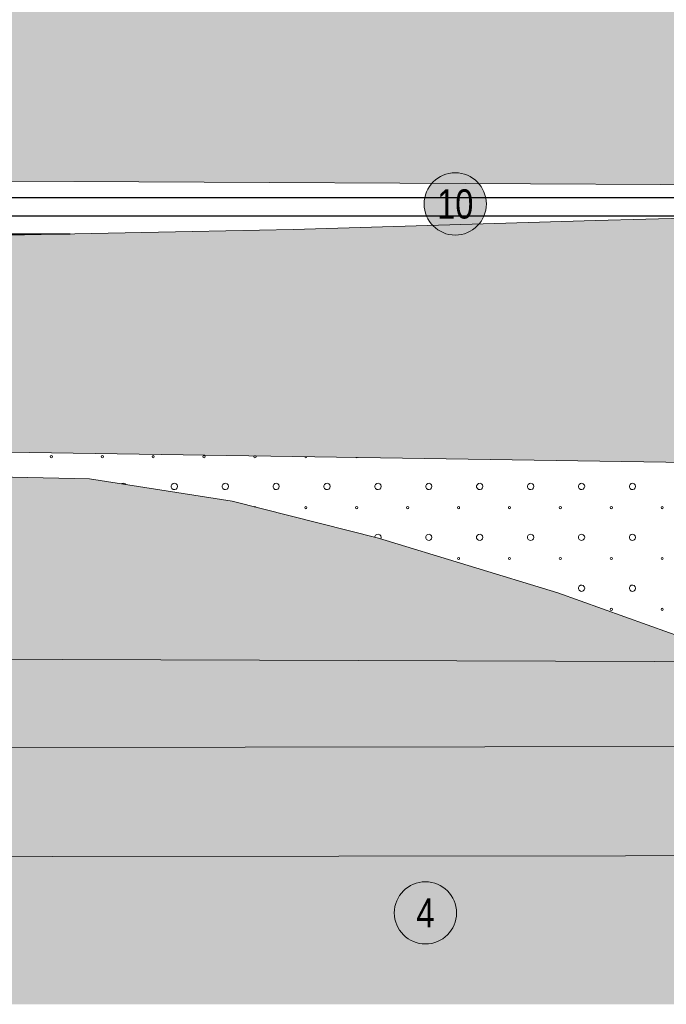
# Model space of a CAD drawing. Header units: millimetres. Extents: x 615418 to 955542, y 450519 to 646666.
# Tile 62 of 84: x 853999 to 870618, y 579958 to 605265. Entities that reach past the tile are written whole.
import ezdxf
from ezdxf.enums import TextEntityAlignment as Align

# ---------------------------------------------------------------- set-up
doc = ezdxf.new("R2010")
doc.units = ezdxf.units.MM
doc.layers.add('Bound', color=7, linetype='Continuous')
doc.layers.add('Fill', color=7, linetype='Continuous')
doc.styles.get("Standard").update_dxf_attribs({"font": 'arial.ttf'})
pattern_1 = [(197.87055, (767405.044, 606052.442), (-2090.787921, -696.5901627), [8.1465, -22691.8873]), (197.87055, (767060.044, 605707.442), (-2090.787921, -696.5901627), [8.1465, -22691.8873]), (270, (767052.3, 605704.9), (696.9293, 4e-14), [8.146, -688.4443]), (270, (767397.3, 606049.9), (696.9293, 4e-14), [8.146, -688.4443]), (342.12945, (767397.394, 606041.792), (19514.0205961, -6269.3114633), [8.1465, -22691.8873]), (342.12945, (767052.394, 605696.792), (19514.0205961, -6269.3114633), [8.1465, -22691.8873]), (53.95936, (767405.044, 606039.24), (3484.646535, 4876.131138), [8.1465, -9468.1]), (53.95936, (767060.044, 605694.24), (3484.646535, 4876.131138), [8.1465, -9468.1]), (126.04064, (767064.874, 605700.84), (-2090.787921, 2786.36065), [8.146, -9468.1007]), (126.04064, (767409.874, 606045.84), (-2090.787921, 2786.36065), [8.146, -9468.1007])]
pattern_2 = [(0, (766695, 605355.8), (0, 1400), [3266, 0]), (0, (766695, 605821.8), (0, 1400), [3266, 0]), (0, (766695, 606289.8), (0, 1400), [3266, 0])]

# ---------------------------------------------------------------- blocks, each defined once
blk = doc.blocks.new('круг4')
at = {"true_color": 0xffffff}
h = blk.add_hatch(color=7, dxfattribs=at)
edge = h.paths.add_edge_path()
edge.add_arc((0, 0), 0.8, 0, 360)
at = {"color": 7, "lineweight": 0}
blk.add_circle((0, 0), 0.8, dxfattribs=at)
at = {"color": 7, "lineweight": 0, "width": 0.8}
blk.add_text('4', height=0.75, dxfattribs=at).set_placement((0, 0), align=Align.MIDDLE_CENTER)
blk = doc.blocks.new('круг10')
at = {"true_color": 0xffffff}
h = blk.add_hatch(color=7, dxfattribs=at)
edge = h.paths.add_edge_path()
edge.add_arc((0, 0), 0.8, 0, 360)
at = {"color": 7, "lineweight": 0}
blk.add_circle((0, 0), 0.8, dxfattribs=at)
at = {"color": 7, "lineweight": 0, "width": 0.8}
blk.add_text('10', height=0.75, dxfattribs=at).set_placement((0, 0), align=Align.MIDDLE_CENTER)

msp = doc.modelspace()

# ---------------------------------------------------------------- hatches: boundary and pattern name
at = {"layer": 'Fill', "lineweight": 13}
h = msp.add_hatch(dxfattribs=at)
h.set_pattern_fill('GR30', color=256, scale=1500, pattern_type=2)
h.set_pattern_definition([(197.866148, (766950.019, 605597.732), (-1469.25, -489.3829239), [8.8168, -15942.6809]), (197.866148, (767197.519, 605845.232), (-1469.25, -489.3829239), [8.8168, -15942.6809]), (270, (767189.1, 605842.5), (489.75, 3e-14), [8.8168, -480.5661]), (270, (766941.6, 605595), (489.75, 3e-14), [8.8168, -480.5661]), (342.133852, (766941.694, 605586.242), (13713.0000001, -4404.4463148), [8.817, -15942.6807]), (342.133852, (767189.194, 605833.742), (13713.0000001, -4404.4463148), [8.817, -15942.6807]), (53.95219, (766949.944, 605583.392), (2448.75, 3425.680467), [8.817, -6649.238]), (53.95219, (767197.444, 605830.892), (2448.75, 3425.680467), [8.817, -6649.238]), (126.04781, (767202.694, 605838.092), (-1469.25, 1957.5316954), [8.8168, -6649.2382]), (126.04781, (766955.194, 605590.592), (-1469.25, 1957.5316954), [8.8168, -6649.2382])])
h.paths.add_polyline_path([(933579.3, 602648.5), (943944.1, 603034.7), (951843.6, 603295.4), (954042.3, 603379.5), (954989.5, 603415.7), (952542.3, 604231.5), (954042.3, 605231.5), (954042.3, 605512.1), (950535.1, 605748.2), (943944.1, 606214.7), (943496.9, 606250.4), (936616.8, 606252.6), (929736.7, 606258.9), (922856.7, 606269.1), (915976.6, 606282.8), (909096.5, 606299.3), (902216.5, 606317.9), (895336.4, 606337.9), (888456.3, 606358.3), (881576.2, 606378.3), (874696.2, 606397), (867816.1, 606413.5), (860936, 606427.2), (854055.9, 606437.4), (847475.8, 606438.8), (840295.8, 606445.8), (837106.8, 606445.8), (834117.9, 606445.8), (831128.9, 606445.9), (828139.9, 606445.9), (825151, 606445.9), (822162, 606445.9), (819173, 606445.9), (817678.5, 606445.9), (817678.5, 606445.8), (816922.4, 606485.4), (816175.6, 606517.7), (815428.8, 606549.5), (814681.9, 606581.4), (813935.1, 606613.2), (813188.3, 606645.1), (812441.5, 606675.7), (811694.6, 606706.2), (810947.8, 606736.8), (810200.9, 606767.4), (809454.1, 606795.8), (808707.2, 606824.3), (807960.3, 606852.8), (807213.4, 606881.3), (806466.5, 606907), (805719.6, 606932.7), (804972.7, 606958.5), (804225.8, 606984.2), (803478.8, 607006.5), (802731.8, 607028.9), (801984.8, 607051.2), (801237.9, 607073.6), (800490.8, 607092.2), (799743.8, 607110.7), (798996.7, 607129.3), (798249.7, 607147.8), (797502.6, 607162.3), (796755.5, 607176.8), (796008.4, 607191.3), (795161.3, 607205.8), (793411.4, 607124.1), (791761.5, 606882.5), (790111.6, 606491.6), (788461.7, 605968.4), (786811.8, 605335.8), (785161.9, 604621.6), (783512.1, 603856.8), (781862.2, 603074.9), (780450.5, 602420.5), (781424.5, 602419.5), (782398.6, 602418.6), (783372.6, 602417.6), (784346.7, 602416.6), (785320.7, 602415.6), (786294.8, 602414.7), (787268.8, 602413.7), (788242.9, 602412.7), (789217, 602411.7), (790191, 602410.7), (791165.1, 602409.8), (792139.1, 602408.8), (793113.2, 602407.8), (794087.2, 602406.8), (795230.8, 602406.8), (796008.2, 602381.8), (796755, 602357.8), (797501.9, 602333.8), (798248.8, 602309.8), (798995.4, 602279), (799742.1, 602248.3), (800488.8, 602217.5), (801235.5, 602186.8), (801982, 602149.8), (802728.5, 602112.7), (803475, 602075.7), (804221.5, 602038.7), (804967.9, 601996.1), (805714.3, 601953.5), (806460.6, 601910.9), (807207, 601868.3), (807953.2, 601821.1), (808699.4, 601773.9), (809445.7, 601726.7), (810191.9, 601679.5), (810938, 601628.8), (811684.2, 601578.2), (812430.3, 601527.5), (813176.5, 601476.9), (813922.6, 601424.1), (814668.6, 601371.4), (815414.7, 601318.6), (816160.8, 601265.8), (816906.9, 601212.3), (817678, 601145.9), (819173, 601145.9), (822162, 601145.9), (825151, 601145.9), (828139.9, 601145.9), (831128.9, 601145.9), (834117.9, 601145.9), (837106.8, 601145.8), (840295.8, 601145.8), (843649.5, 601143.8), (847475.8, 601145.8), (850356.8, 601128.3), (853710.5, 601115.5), (857064.2, 601100), (860417.9, 601082.4), (863771.6, 601063.7), (867125.2, 601044.5), (870478.9, 601025.7), (873832.6, 601008.2), (877186.3, 600992.6), (880540, 600979.8), (883893.6, 600970.2), (887247.3, 600964.3), (890601, 600962.3), (892119.9, 601012.4), (902484.8, 601398.7), (912849.6, 601812.2), (923214.4, 602235)])
h = msp.add_hatch(dxfattribs=at)
h.set_pattern_fill('GR29', color=256, scale=1500, pattern_type=2)
h.set_pattern_definition(pattern_1)
h.paths.add_polyline_path([(946165.8, 599637.2), (950535.1, 599915.3), (954042.3, 600127.5), (954042.3, 602231.5), (955542.3, 603231.5), (954989.5, 603415.7), (954042.3, 603379.5), (951843.6, 603295.4), (943944.1, 603034.7), (933579.3, 602648.5), (923214.4, 602235), (912849.6, 601812.2), (902484.8, 601398.7), (892119.9, 601012.4), (890601, 600962.3), (886930.5, 600781.1), (884340, 600669.3), (881749.5, 600557.5), (879158.8, 600462.1), (876568.2, 600366.7), (873977.5, 600271.3), (871386.9, 600175.9), (868796.1, 600100.4), (866205.3, 600025), (863614.5, 599949.5), (861023.8, 599874), (858432.9, 599820.9), (855841.9, 599767.9), (853251, 599714.8), (850660.1, 599661.8), (847475.8, 599545.8), (840295.8, 599545.8), (837106.8, 599545.8), (834117.9, 599545.8), (831128.9, 599545.8), (828139.9, 599545.9), (825151, 599545.9), (822162, 599545.9), (819173, 599545.9), (817678.5, 599545.8), (816903.7, 599474.9), (816157.8, 599418.1), (815411.8, 599362), (814665.9, 599305.8), (813920, 599249.7), (813174, 599193.6), (812428, 599139.8), (811682, 599085.9), (810936, 599032.1), (810190.1, 598978.2), (809444, 598928), (808697.8, 598877.8), (807951.7, 598827.6), (807205.6, 598777.4), (806459.4, 598732.1), (805713.2, 598686.8), (804966.9, 598641.5), (804220.7, 598596.3), (803474.2, 598556.9), (802727.8, 598517.5), (801981.4, 598478.1), (801235, 598438.7), (800488.4, 598406.1), (799741.8, 598373.4), (798995.2, 598340.7), (798248.6, 598308), (797501.7, 598282.4), (796754.9, 598256.9), (796008.1, 598231.4), (795136.3, 598205.1), (795071.3, 598205.7), (793411.4, 598203.9), (791761.5, 598198.1), (790111.6, 598188.7), (788461.7, 598176.1), (786811.8, 598160.8), (785161.9, 598143.7), (783512.1, 598125.2), (781862.2, 598106.4), (780212.3, 598088), (778562.4, 598070.8), (776912.5, 598055.6), (775262.6, 598043), (773612.7, 598033.6), (771962.8, 598027.8), (770212.9, 598025.8), (765601, 598053), (761089.1, 598133.5), (756577.2, 598263.6), (752065.3, 598437.8), (747553.4, 598648.3), (743041.5, 598886.1), (738529.6, 599140.7), (734017.7, 599401), (729505.8, 599655.6), (724993.9, 599893.3), (720482, 600103.9), (715970.1, 600278.1), (711458.2, 600408.2), (706946.3, 600488.6), (702434.4, 600515.8), (688535.1, 600172.8), (657179.2, 600049), (648050.1, 600607.1), (638506.2, 601983), (633618.5, 603231.5), (632118.4, 602231.5), (632118.4, 594516.2), (648050.1, 593573.8), (688535.1, 593577.4), (705044.4, 593577.3), (721336.5, 593180.5), (737628.6, 592783.6), (755362.9, 594099.9), (766712.9, 594451.3), (770212.9, 594545.8), (795161.3, 594606.1), (798250.3, 594601.9), (801239.2, 594590.3), (804228.2, 594571.5), (807217.2, 594546.3), (810206.1, 594515.8), (813195.1, 594481.5), (816184.1, 594444.7), (819173, 594407), (822162, 594370.2), (825151, 594335.8), (828139.9, 594305.4), (831128.9, 594280.2), (834117.9, 594261.4), (837106.8, 594249.8), (840295.8, 594245.8), (847475.8, 594245.7), (885266.5, 593669.6)])
at = {"layer": 'Fill'}
h = msp.add_hatch(dxfattribs=at)
h.set_pattern_fill('GR07', color=256, scale=2000, pattern_type=2)
h.set_pattern_definition(pattern_2)
h.paths.add_polyline_path([(861023.8, 599874), (863614.5, 599949.5), (866205.3, 600025), (868796.1, 600100.4), (871386.9, 600175.9), (873977.5, 600271.3), (876568.2, 600366.7), (879158.8, 600462.1), (881749.5, 600557.5), (884340, 600669.3), (886930.5, 600781.1), (890601, 600962.3), (887247.3, 600964.3), (883893.6, 600970.2), (880540, 600979.8), (877186.3, 600992.6), (873832.6, 601008.2), (870478.9, 601025.7), (867125.2, 601044.5), (863771.6, 601063.7), (860417.9, 601082.4), (857064.2, 601100), (853710.5, 601115.5), (850356.8, 601128.3), (847475.8, 601145.8), (843649.5, 601143.8), (840295.8, 601145.8), (837106.8, 601145.8), (834117.9, 601145.9), (831128.9, 601145.9), (828139.9, 601145.9), (825151, 601145.9), (822162, 601145.9), (819173, 601145.9), (817679.7, 601145.9), (816926.8, 601117.8), (816179.8, 601094.9), (815432.7, 601072.3), (814685.7, 601049.6), (813938.7, 601027), (813191.7, 601004.4), (812444.6, 600982.6), (811697.6, 600960.9), (810950.5, 600939.2), (810203.5, 600917.5), (809456.4, 600897.2), (808709.4, 600877), (807962.3, 600856.7), (807215.3, 600836.5), (806468.2, 600818.2), (805721.1, 600799.9), (804974, 600781.7), (804227, 600763.4), (803479.9, 600747.5), (802732.7, 600731.6), (801985.6, 600715.7), (801238.5, 600699.8), (800491.4, 600686.6), (799744.3, 600673.5), (798997.1, 600660.3), (798250, 600647.1), (797502.8, 600636.8), (796755.6, 600626.5), (796008.5, 600616.1), (795261.3, 600605.8), (796008.3, 600585.6), (796755.2, 600565.4), (797502.2, 600545.2), (798249.2, 600525), (798996, 600499.1), (799742.9, 600473.2), (800489.7, 600447.4), (801236.6, 600421.5), (801983.3, 600390.3), (802730, 600359.2), (803476.7, 600328), (804223.5, 600296.8), (804970.1, 600261), (805716.7, 600225.1), (806463.3, 600189.3), (807209.9, 600153.4), (807956.5, 600113.7), (808703, 600074), (809449.5, 600034.3), (810196.1, 599994.5), (810942.5, 599951.9), (811689, 599909.3), (812435.4, 599866.7), (813181.9, 599824.1), (813928.3, 599779.7), (814674.7, 599735.3), (815421.2, 599690.8), (816167.6, 599646.4), (816914, 599601.4), (817678.5, 599545.8), (819173, 599545.9), (822162, 599545.9), (825151, 599545.9), (828139.9, 599545.9), (831128.9, 599545.8), (834117.9, 599545.8), (837106.8, 599545.8), (840295.8, 599545.8), (847475.8, 599545.8), (850660.1, 599661.8), (853251, 599714.8), (855841.9, 599767.9), (858432.9, 599820.9)])
at = {"layer": 'Fill', "lineweight": 13}
h = msp.add_hatch(dxfattribs=at)
h.set_pattern_fill('GR28', color=256, scale=1500, pattern_type=2)
h.set_pattern_definition([(90, (766712.94, 605367.84), (-375, 375), [16.5, -733.5]), (45, (766712.94, 605384.34), (-375, 375), [16.9706, -513.3595]), (0, (766724.94, 605396.34), (375, 375), [16.5, -733.5]), (315, (766741.44, 605396.34), (375, 375), [16.9706, -513.3595]), (90, (766753.44, 605367.84), (-375, 375), [16.5, -733.5]), (45, (766741.44, 605355.84), (-375, 375), [16.9706, -513.3595]), (0, (766724.94, 605355.84), (375, 375), [16.5, -733.5]), (315, (766712.94, 605367.84), (375, 375), [16.9706, -513.3595])])
h.paths.add_polyline_path([(863217.7, 591936.8), (859458.9, 592888.1), (855789.4, 593464.6), (847475.8, 593646.1), (840295.8, 593645.8), (837106.8, 593636.7), (834117.9, 593609.5), (831128.9, 593565.6), (828139.9, 593506.9), (825151, 593435.8), (822162, 593355.6), (819173, 593269.7), (816184.1, 593181.9), (813195.1, 593096.1), (810206.1, 593015.8), (807217.2, 592944.8), (804228.2, 592886.1), (801239.2, 592842.2), (798250.3, 592815), (795161.3, 592805.8), (770212.9, 592392), (766712.9, 592308.7), (755362.9, 592037.8), (726826.2, 589610.3), (755362.9, 588437), (766712.9, 588746.6), (770212.9, 588750.7), (795161.3, 588784.7), (840295.8, 588845.8), (845394.4, 588843.3), (847475.8, 588845.8), (872840.4, 588762.3), (870695.8, 589503.6), (867830.4, 590530.2)])
h = msp.add_hatch(dxfattribs=at)
h.set_pattern_fill('GR07', color=256, scale=2000, pattern_type=2)
h.set_pattern_definition(pattern_2)
h.paths.add_polyline_path([(881182.4, 586834.2), (877670.5, 587414.2), (875942.2, 587727.7), (874019, 588355), (872840.4, 588762.3), (847475.8, 588845.8), (845394.4, 588843.3), (840295.8, 588845.8), (795161.3, 588784.7), (770212.9, 588750.7), (766712.9, 588746.6), (755362.9, 588437), (726826.2, 589610.3), (705044.4, 590353.6), (688535.1, 590375.4), (648050.1, 590494.4), (632118.4, 590494.4), (632118.4, 587038.5), (648050.1, 587038.5), (688535.1, 586944.3), (705044.4, 586944.2), (755362.9, 585213.2), (766712.9, 585219.8), (770212.9, 585235.6), (795161.3, 585803.9), (840295.8, 586545), (847475.8, 586554.3), (884424.8, 586602)])
h = msp.add_hatch(dxfattribs=at)
h.set_pattern_fill('GR38', color=256, scale=1500, pattern_type=2)
h.set_pattern_definition([(45, (766713, 607455.8), (0, 3150), [1484.925, -2969.85]), (45, (768813, 605355.8), (0, 3150), [1484.925, -2969.85]), (45, (766713, 605355.8), (0, 3150), [2121.3, -2333.473]), (45, (768213, 606855.8), (0, 3150), [2333.4, -2121.373]), (45, (767763, 605355.8), (0, 3150), [2969.85, -1484.923]), (45, (766713, 606405.8), (0, 3150), [2969.85, -1484.923])])
h.paths.add_polyline_path([(954042.3, 587676.9), (950535.1, 587677.8), (887299.3, 587687.2), (875942.2, 587727.7), (877670.5, 587414.2), (881182.4, 586834.2), (884424.8, 586602), (950535.1, 586078.2), (954042.3, 586028.3)])
h.paths.add_polyline_path([(705044.4, 586944.2), (688535.1, 586944.3), (648050.1, 587038.5), (632118.4, 587038.5), (632118.4, 583392.7), (648050.1, 583392.7), (688535.1, 583082.4), (705044.4, 583082.3), (755362.9, 583329.5), (766712.9, 583133.1), (770212.9, 583130.7), (795161.3, 583525), (840295.8, 583746.7), (847475.8, 583745.8), (950535.1, 583871.1), (954042.3, 583878.8), (954042.3, 586028.3), (950535.1, 586078.2), (884424.8, 586602), (847475.8, 586554.3), (840295.8, 586545), (795161.3, 585803.9), (770212.9, 585235.6), (766712.9, 585219.8), (755362.9, 585213.2)])
h = msp.add_hatch(dxfattribs=at)
h.set_pattern_fill('GR29', color=256, scale=1500, pattern_type=2)
h.set_pattern_definition(pattern_1)
h.paths.add_polyline_path([(759209.5, 580399.1), (760209.5, 579958.3), (954042.3, 579958.3), (954042.3, 583878.8), (950535.1, 583871.1), (847475.8, 583745.8), (840295.8, 583746.7), (795161.3, 583525), (770212.9, 583130.7), (766712.9, 583133.1), (755362.9, 583329.5), (705044.4, 583082.3), (688535.1, 583082.4), (648050.1, 583392.7), (632118.4, 583392.7), (632118.4, 579958.3), (757209.5, 579958.3), (758209.5, 579976.3)])

# ---------------------------------------------------------------- linework, layer by layer
at = {"lineweight": 13}
for points in [[(847475.8, 594245.7), (885266.5, 593669.6), (946165.8, 592741.3), (950535.1, 592674.7), (954042.3, 592578.9)], [(847475.8, 593646.1), (855789.4, 593464.6), (859458.9, 592888.1), (863217.7, 591936.8), (867830.4, 590530.2), (870695.8, 589503.6), (872840.4, 588762.3), (874019, 588355), (875942.2, 587727.7), (877670.5, 587414.2), (881182.4, 586834.2), (884424.8, 586602), (950535.1, 586078.2), (954042.3, 586028.3)], [(872840.4, 588762.3), (847475.8, 588845.8), (845394.4, 588843.3), (840295.8, 588845.8), (795161.3, 588784.7), (770212.9, 588750.7), (766712.9, 588746.6), (755362.9, 588437), (726826.2, 589610.3), (705044.4, 590353.6), (688535.1, 590375.4), (648050.1, 590494.4), (632118.4, 590494.4)]]:
    msp.add_lwpolyline(points, dxfattribs=at)
at = {"layer": 'Bound', "color": 7, "linetype": 'Continuous', "lineweight": 0, "flags": 128}
for points in [[(954989.8, 603415.7), (954042.3, 603379.5), (951843.6, 603295.4), (943944.1, 603034.7), (933579.3, 602648.5), (923214.4, 602235), (912849.6, 601812.2), (902484.8, 601398.7), (892119.9, 601012.4), (890601, 600962.3), (887247.3, 600964.3), (883893.6, 600970.2), (880540, 600979.8), (877186.3, 600992.6), (873832.6, 601008.2), (870478.9, 601025.7), (867125.2, 601044.5), (863771.6, 601063.7), (860417.9, 601082.4), (857064.2, 601100), (853710.5, 601115.5)], [(890601, 600962.3), (886930.5, 600781.1), (884340, 600669.3), (881749.5, 600557.5), (879158.8, 600462.1), (876568.2, 600366.7), (873977.5, 600271.3), (871386.9, 600175.9), (868796.1, 600100.4), (866205.3, 600025), (863614.5, 599949.5), (861023.8, 599874), (858432.9, 599820.9), (855841.9, 599767.9), (853251, 599714.8)]]:
    msp.add_lwpolyline(points, dxfattribs=at)
at = {"layer": 'Bound', "lineweight": 13}
for points in [[(884424.8, 586602), (847475.8, 586554.3), (840295.8, 586545), (795161.3, 585803.9), (770212.9, 585235.6), (766712.9, 585219.8), (755362.9, 585213.2), (705044.4, 586944.2), (688535.1, 586944.3), (648050.1, 587038.5), (632118.4, 587038.5)], [(954042.3, 583878.8), (950535.1, 583871.1), (847475.8, 583745.8), (840295.8, 583746.7), (795161.3, 583525), (770212.9, 583130.7), (766712.9, 583133.1), (755362.9, 583329.5), (705044.4, 583082.3), (688535.1, 583082.4), (648050.1, 583392.7), (632118.4, 583392.7)]]:
    msp.add_lwpolyline(points, dxfattribs=at)
at = {"layer": 'Fill', "linetype": 'Continuous', "lineweight": 13}
for p, q in [((854791.5, 594050.9), (854783.1, 594030.7)), ((854783.3, 594030.8), (854791.6, 594010.6)), ((854791.5, 594010.5), (854811.7, 594002.1)), ((854811.8, 594059.3), (854791.6, 594051)), ((854831.9, 594050.9), (854811.7, 594059.3)), ((854811.8, 594002.3), (854832, 594010.6)), ((854831.9, 594010.5), (854840.3, 594030.7)), ((854840.3, 594030.8), (854832, 594051)), ((856099.8, 594050.9), (856091.4, 594030.7)), ((856091.6, 594030.8), (856099.9, 594010.6)), ((856099.8, 594010.5), (856120, 594002.1)), ((856120.1, 594059.3), (856099.9, 594051)), ((856140.2, 594050.9), (856120, 594059.3)), ((856120.1, 594002.3), (856140.3, 594010.6)), ((856140.2, 594010.5), (856148.6, 594030.7)), ((856148.6, 594030.8), (856140.3, 594051)), ((857408.1, 594050.9), (857399.7, 594030.7)), ((857399.9, 594030.8), (857408.2, 594010.6)), ((857408.1, 594010.5), (857428.3, 594002.1)), ((857428.4, 594059.3), (857408.2, 594051)), ((857448.5, 594050.9), (857428.3, 594059.3)), ((857428.4, 594002.3), (857448.6, 594010.6)), ((857448.5, 594010.5), (857456.9, 594030.7)), ((857456.9, 594030.8), (857448.6, 594051)), ((858716.4, 594050.9), (858708, 594030.7)), ((858708.2, 594030.8), (858716.5, 594010.6)), ((858716.4, 594010.5), (858736.6, 594002.1)), ((858736.7, 594059.3), (858716.5, 594051)), ((858756.8, 594050.9), (858736.6, 594059.3)), ((858736.7, 594002.3), (858756.9, 594010.6)), ((858756.8, 594010.5), (858765.2, 594030.7)), ((858765.3, 594030.8), (858756.9, 594051)), ((860024.7, 594050.9), (860016.3, 594030.7)), ((860016.5, 594030.8), (860024.8, 594010.6)), ((860024.7, 594010.5), (860044.9, 594002.1)), ((860032.8, 594054.3), (860024.8, 594051)), ((860045, 594002.3), (860065.2, 594010.6)), ((860065.1, 594050.9), (860057.9, 594053.9)), ((860065.1, 594010.5), (860073.5, 594030.7)), ((860073.6, 594030.8), (860065.2, 594051)), ((861326.2, 594034.6), (861324.6, 594030.7)), ((861324.8, 594030.8), (861333.1, 594010.6)), ((861333, 594010.5), (861353.2, 594002.1)), ((861353.3, 594002.3), (861373.5, 594010.6)), ((861373.4, 594010.5), (861381.8, 594030.7)), ((861381.9, 594030.8), (861380.6, 594033.8)), ((862639.8, 594014.6), (862641.4, 594010.6)), ((862641.3, 594010.5), (862661.5, 594002.1)), ((862661.6, 594002.3), (862681.8, 594010.6)), ((862681.7, 594010.5), (862683.1, 594013.9)), ((856635, 593343.7), (856620.9, 593334)), ((856673.8, 593348.4), (856635, 593343.7)), ((856710.4, 593334.6), (856673.8, 593348.4)), ((856725.5, 593317.6), (856710.4, 593334.7)), ((857911.2, 593321.5), (857893, 593286.9)), ((857893, 593286.9), (857893, 593247.8)), ((857893, 593247.8), (857911.2, 593213.2)), ((857943.3, 593343.7), (857911.2, 593321.5)), ((857911.2, 593213.2), (857943.3, 593191)), ((857982.1, 593348.4), (857943.3, 593343.7)), ((857943.3, 593191), (857982.1, 593186.3)), ((858018.7, 593334.6), (857982.1, 593348.4)), ((857982.1, 593186.4), (858018.6, 593200.2)), ((858044.6, 593305.4), (858018.7, 593334.7)), ((858018.7, 593200.2), (858044.5, 593229.5)), ((858044.6, 593229.4), (858053.8, 593267.4)), ((858054, 593267.4), (858044.8, 593305.4)), ((859219.5, 593321.5), (859201.3, 593286.9)), ((859201.3, 593286.9), (859201.3, 593247.8)), ((859201.3, 593247.8), (859219.5, 593213.2)), ((859251.6, 593343.7), (859219.5, 593321.5)), ((859219.5, 593213.2), (859251.6, 593191)), ((859290.4, 593348.4), (859251.6, 593343.7)), ((859251.6, 593191), (859290.4, 593186.3)), ((859327, 593334.6), (859290.4, 593348.4)), ((859290.4, 593186.4), (859326.9, 593200.2)), ((859352.9, 593305.4), (859327, 593334.7)), ((859327, 593200.2), (859352.8, 593229.5)), ((859352.9, 593229.4), (859362.1, 593267.4)), ((859362.3, 593267.4), (859353.1, 593305.4)), ((860527.8, 593321.5), (860509.6, 593286.9)), ((860509.6, 593286.9), (860509.6, 593247.8)), ((860509.6, 593247.8), (860527.8, 593213.2)), ((860559.9, 593343.7), (860527.8, 593321.5)), ((860527.8, 593213.2), (860559.9, 593191)), ((860598.7, 593348.4), (860559.9, 593343.7)), ((860559.9, 593191), (860598.7, 593186.3)), ((860635.3, 593334.6), (860598.7, 593348.4)), ((860598.7, 593186.4), (860635.2, 593200.2)), ((860661.2, 593305.4), (860635.3, 593334.7)), ((860635.3, 593200.2), (860661.1, 593229.5)), ((860661.2, 593229.4), (860670.4, 593267.4)), ((860670.6, 593267.4), (860661.4, 593305.4)), ((861836.1, 593321.5), (861817.9, 593286.9)), ((861817.9, 593286.9), (861817.9, 593247.8)), ((861817.9, 593247.8), (861836.1, 593213.2)), ((861868.2, 593343.7), (861836.1, 593321.5)), ((861836.1, 593213.2), (861868.2, 593191)), ((861907, 593348.4), (861868.2, 593343.7)), ((861868.2, 593191), (861907, 593186.3)), ((861943.6, 593334.6), (861907, 593348.4)), ((861907, 593186.4), (861943.5, 593200.2)), ((861969.5, 593305.4), (861943.6, 593334.7)), ((861943.6, 593200.2), (861969.4, 593229.5)), ((861969.5, 593229.4), (861978.7, 593267.4)), ((861978.9, 593267.4), (861969.7, 593305.4)), ((863144.4, 593321.5), (863126.2, 593286.9)), ((863126.2, 593286.9), (863126.2, 593247.8)), ((863126.2, 593247.8), (863144.4, 593213.2)), ((863176.5, 593343.7), (863144.4, 593321.5)), ((863144.4, 593213.2), (863176.5, 593191)), ((863215.3, 593348.4), (863176.5, 593343.7)), ((863176.5, 593191), (863215.3, 593186.3)), ((863251.9, 593334.6), (863215.3, 593348.4)), ((863215.3, 593186.4), (863251.8, 593200.2)), ((863277.8, 593305.4), (863251.9, 593334.7)), ((863251.9, 593200.2), (863277.7, 593229.5)), ((863277.8, 593229.4), (863287, 593267.4)), ((863287.2, 593267.4), (863278, 593305.4)), ((864452.7, 593321.5), (864434.5, 593286.9)), ((864434.5, 593286.9), (864434.5, 593247.8)), ((864434.5, 593247.8), (864452.7, 593213.2)), ((864484.8, 593343.7), (864452.7, 593321.5)), ((864452.7, 593213.2), (864484.8, 593191)), ((864523.6, 593348.4), (864484.8, 593343.7)), ((864484.8, 593191), (864523.6, 593186.3)), ((864560.2, 593334.6), (864523.6, 593348.4)), ((864523.6, 593186.4), (864560.1, 593200.2)), ((864586.1, 593305.4), (864560.2, 593334.7)), ((864560.2, 593200.2), (864586, 593229.5)), ((864586.1, 593229.4), (864595.3, 593267.4)), ((864595.5, 593267.4), (864586.3, 593305.4)), ((865761, 593321.5), (865742.8, 593286.9)), ((865742.8, 593286.9), (865742.8, 593247.8)), ((865742.8, 593247.8), (865761, 593213.2)), ((865793.1, 593343.7), (865761, 593321.5)), ((865761, 593213.2), (865793.1, 593191)), ((865831.9, 593348.4), (865793.1, 593343.7)), ((865793.1, 593191), (865831.9, 593186.3)), ((865868.5, 593334.6), (865831.9, 593348.4)), ((865831.9, 593186.4), (865868.4, 593200.2)), ((865894.4, 593305.4), (865868.5, 593334.7)), ((865868.5, 593200.2), (865894.3, 593229.5)), ((865894.4, 593229.4), (865903.6, 593267.4)), ((865903.8, 593267.4), (865894.6, 593305.4)), ((867069.3, 593321.5), (867051.1, 593286.9)), ((867051.1, 593286.9), (867051.1, 593247.8)), ((867051.1, 593247.8), (867069.3, 593213.2)), ((867101.4, 593343.7), (867069.3, 593321.5)), ((867069.3, 593213.2), (867101.4, 593191)), ((867140.2, 593348.4), (867101.4, 593343.7)), ((867101.4, 593191), (867140.2, 593186.3)), ((867176.8, 593334.6), (867140.2, 593348.4)), ((867140.2, 593186.4), (867176.7, 593200.2)), ((867202.7, 593305.4), (867176.8, 593334.7)), ((867176.8, 593200.2), (867202.6, 593229.5)), ((867202.7, 593229.4), (867211.9, 593267.4)), ((867212.1, 593267.4), (867202.9, 593305.4)), ((868377.6, 593321.5), (868359.4, 593286.9)), ((868359.4, 593286.9), (868359.4, 593247.8)), ((868359.4, 593247.8), (868377.6, 593213.2)), ((868409.7, 593343.7), (868377.6, 593321.5)), ((868377.6, 593213.2), (868409.7, 593191)), ((868448.5, 593348.4), (868409.7, 593343.7)), ((868409.7, 593191), (868448.5, 593186.3)), ((868485.1, 593334.6), (868448.5, 593348.4)), ((868448.5, 593186.4), (868485, 593200.2)), ((868511, 593305.4), (868485.1, 593334.7)), ((868485.1, 593200.2), (868510.9, 593229.5)), ((868511, 593229.4), (868520.2, 593267.4)), ((868520.4, 593267.4), (868511.2, 593305.4)), ((869685.9, 593321.5), (869667.7, 593286.9)), ((869667.7, 593286.9), (869667.7, 593247.8)), ((869667.7, 593247.8), (869685.9, 593213.2)), ((869718, 593343.7), (869685.9, 593321.5)), ((869685.9, 593213.2), (869718, 593191)), ((869756.8, 593348.4), (869718, 593343.7)), ((869718, 593191), (869756.8, 593186.3)), ((869793.4, 593334.6), (869756.8, 593348.4)), ((869756.8, 593186.4), (869793.4, 593200.2)), ((869819.3, 593305.4), (869793.4, 593334.7)), ((869793.4, 593200.2), (869819.2, 593229.5)), ((869819.3, 593229.4), (869828.5, 593267.4)), ((869828.7, 593267.4), (869819.5, 593305.4)), ((860045, 592751.8), (860026.9, 592744.4)), ((860065.1, 592743.4), (860044.9, 592751.8)), ((860069.3, 592733.7), (860065.2, 592743.5)), ((861333, 592743.4), (861324.6, 592723.2)), ((861324.8, 592723.3), (861333.1, 592703.1)), ((861333, 592703), (861353.2, 592694.7)), ((861353.3, 592751.8), (861333.1, 592743.5)), ((861373.4, 592743.4), (861353.2, 592751.8)), ((861353.3, 592694.8), (861373.5, 592703.1)), ((861373.4, 592703), (861381.8, 592723.2)), ((861381.9, 592723.3), (861373.5, 592743.5)), ((862641.3, 592743.4), (862632.9, 592723.2)), ((862633.1, 592723.3), (862641.4, 592703.1)), ((862641.3, 592703), (862661.5, 592694.7)), ((862661.6, 592751.8), (862641.4, 592743.5)), ((862681.7, 592743.4), (862661.5, 592751.8)), ((862661.6, 592694.8), (862681.8, 592703.1)), ((862681.7, 592703), (862690.1, 592723.2)), ((862690.2, 592723.3), (862681.8, 592743.5)), ((863949.6, 592743.4), (863941.2, 592723.2)), ((863941.4, 592723.3), (863949.7, 592703.1)), ((863949.6, 592703), (863969.8, 592694.7)), ((863969.9, 592751.8), (863949.7, 592743.5)), ((863990, 592743.4), (863969.8, 592751.8)), ((863969.9, 592694.8), (863990.1, 592703.1)), ((863990, 592703), (863998.4, 592723.2)), ((863998.5, 592723.3), (863990.1, 592743.5)), ((865257.9, 592743.4), (865249.5, 592723.2)), ((865249.7, 592723.3), (865258, 592703.1)), ((865257.9, 592703), (865278.1, 592694.7)), ((865278.2, 592751.8), (865258, 592743.5)), ((865298.3, 592743.4), (865278.1, 592751.8)), ((865278.2, 592694.8), (865298.4, 592703.1)), ((865298.3, 592703), (865306.7, 592723.2)), ((865306.8, 592723.3), (865298.4, 592743.5)), ((866566.2, 592743.4), (866557.8, 592723.2)), ((866558, 592723.3), (866566.3, 592703.1)), ((866566.2, 592703), (866586.4, 592694.7)), ((866586.5, 592751.8), (866566.3, 592743.5)), ((866606.6, 592743.4), (866586.4, 592751.8)), ((866586.5, 592694.8), (866606.7, 592703.1)), ((866606.6, 592703), (866615, 592723.2)), ((866615.1, 592723.3), (866606.7, 592743.5)), ((867874.5, 592743.4), (867866.1, 592723.2)), ((867866.3, 592723.3), (867874.7, 592703.1)), ((867874.5, 592703), (867894.7, 592694.7)), ((867894.8, 592751.8), (867874.6, 592743.5)), ((867914.9, 592743.4), (867894.7, 592751.8)), ((867894.8, 592694.8), (867915, 592703.1)), ((867914.9, 592703), (867923.3, 592723.2)), ((867923.4, 592723.3), (867915, 592743.5)), ((869182.8, 592743.4), (869174.4, 592723.2)), ((869174.6, 592723.3), (869183, 592703.1)), ((869182.8, 592703), (869203, 592694.7)), ((869203.1, 592751.8), (869182.9, 592743.5)), ((869223.2, 592743.4), (869203, 592751.8)), ((869203.1, 592694.8), (869223.3, 592703.1)), ((869223.2, 592703), (869231.6, 592723.2)), ((869231.7, 592723.3), (869223.3, 592743.5)), ((870491.1, 592743.4), (870482.7, 592723.2)), ((870482.9, 592723.3), (870491.3, 592703.1)), ((870491.1, 592703), (870511.3, 592694.7)), ((870511.4, 592751.8), (870491.2, 592743.5)), ((870531.5, 592743.4), (870511.3, 592751.8)), ((870511.4, 592694.8), (870531.6, 592703.1)), ((870531.5, 592703), (870539.9, 592723.2)), ((870540, 592723.3), (870531.6, 592743.5)), ((863144.4, 592014), (863126.2, 591979.4)), ((863126.2, 591979.4), (863126.2, 591960)), ((863176.5, 592036.2), (863144.4, 592014)), ((863215.3, 592040.9), (863176.5, 592036.2)), ((863251.9, 592027.1), (863215.3, 592040.9)), ((863277.8, 591997.9), (863251.9, 592027.2)), ((863275.3, 591919.2), (863277.7, 591922)), ((863277.8, 591921.9), (863287, 591959.9)), ((863287.2, 591959.9), (863278, 591997.9)), ((864452.7, 592014), (864434.5, 591979.4)), ((864434.5, 591979.4), (864434.5, 591940.4)), ((864434.5, 591940.3), (864452.7, 591905.7)), ((864484.8, 592036.2), (864452.7, 592014)), ((864523.6, 592040.9), (864484.8, 592036.2)), ((864560.2, 592027.1), (864523.6, 592040.9)), ((864586.1, 591997.9), (864560.2, 592027.2)), ((864560.2, 591892.7), (864586, 591922)), ((864586.1, 591921.9), (864595.3, 591959.9)), ((864595.5, 591959.9), (864586.3, 591997.9)), ((865761, 592014), (865742.8, 591979.4)), ((865742.8, 591979.4), (865742.8, 591940.4)), ((865742.8, 591940.3), (865761, 591905.7)), ((865793.1, 592036.2), (865761, 592014)), ((865831.9, 592040.9), (865793.1, 592036.2)), ((865868.5, 592027.1), (865831.9, 592040.9)), ((865894.4, 591997.9), (865868.5, 592027.2)), ((865868.5, 591892.7), (865894.3, 591922)), ((865894.4, 591921.9), (865903.6, 591959.9)), ((865903.8, 591959.9), (865894.6, 591997.9)), ((867069.3, 592014), (867051.1, 591979.4)), ((867051.1, 591979.4), (867051.1, 591940.4)), ((867051.1, 591940.3), (867069.3, 591905.7)), ((867101.4, 592036.2), (867069.3, 592014)), ((867140.2, 592040.9), (867101.4, 592036.2)), ((867176.8, 592027.1), (867140.2, 592040.9)), ((867202.7, 591997.9), (867176.8, 592027.2)), ((867176.8, 591892.7), (867202.6, 591922)), ((867202.7, 591921.9), (867211.9, 591959.9)), ((867212.1, 591959.9), (867202.9, 591997.9)), ((868377.6, 592014), (868359.4, 591979.4)), ((868359.4, 591979.4), (868359.4, 591940.4)), ((868359.4, 591940.3), (868377.6, 591905.7)), ((868409.7, 592036.2), (868377.6, 592014)), ((868448.5, 592040.9), (868409.7, 592036.2)), ((868485.1, 592027.1), (868448.5, 592040.9)), ((868511, 591997.9), (868485.1, 592027.2)), ((868485.1, 591892.7), (868510.9, 591922)), ((868511, 591921.9), (868520.2, 591959.9)), ((868520.4, 591959.9), (868511.2, 591997.9)), ((869685.9, 592014), (869667.7, 591979.4)), ((869667.7, 591979.4), (869667.7, 591940.4)), ((869667.7, 591940.3), (869685.9, 591905.7)), ((869718, 592036.2), (869685.9, 592014)), ((869756.8, 592040.9), (869718, 592036.2)), ((869793.4, 592027.1), (869756.8, 592040.9)), ((869819.3, 591997.9), (869793.4, 592027.2)), ((869793.4, 591892.7), (869819.2, 591922)), ((869819.3, 591921.9), (869828.5, 591959.9)), ((869828.7, 591959.9), (869819.5, 591997.9)), ((864452.7, 591905.7), (864484.8, 591883.5)), ((864484.8, 591883.5), (864523.6, 591878.8)), ((864523.6, 591878.9), (864560.1, 591892.7)), ((865761, 591905.7), (865793.1, 591883.5)), ((865793.1, 591883.5), (865831.9, 591878.8)), ((865831.9, 591878.9), (865868.4, 591892.7)), ((867069.3, 591905.7), (867101.4, 591883.5)), ((867101.4, 591883.5), (867140.2, 591878.8)), ((867140.2, 591878.9), (867176.7, 591892.7)), ((868377.6, 591905.7), (868409.7, 591883.5)), ((868409.7, 591883.5), (868448.5, 591878.8)), ((868448.5, 591878.9), (868485, 591892.7)), ((869685.9, 591905.7), (869718, 591883.5)), ((869718, 591883.5), (869756.8, 591878.8)), ((869756.8, 591878.9), (869793.4, 591892.7)), ((865257.9, 591435.9), (865249.5, 591415.7)), ((865249.7, 591415.8), (865258, 591395.6)), ((865278.2, 591444.3), (865258, 591436)), ((865298.3, 591435.9), (865278.1, 591444.3)), ((865298.3, 591395.5), (865306.7, 591415.7)), ((865306.8, 591415.8), (865298.4, 591436)), ((866566.2, 591435.9), (866557.8, 591415.7)), ((866558, 591415.8), (866566.3, 591395.6)), ((866586.5, 591444.3), (866566.3, 591436)), ((866606.6, 591435.9), (866586.4, 591444.3)), ((866606.6, 591395.5), (866615, 591415.7)), ((866615.1, 591415.8), (866606.7, 591436)), ((867874.5, 591435.9), (867866.1, 591415.7)), ((867866.3, 591415.8), (867874.7, 591395.6)), ((867894.8, 591444.3), (867874.6, 591436)), ((867914.9, 591435.9), (867894.7, 591444.3)), ((867914.9, 591395.5), (867923.3, 591415.7)), ((867923.4, 591415.8), (867915, 591436)), ((869182.8, 591435.9), (869174.4, 591415.7)), ((869174.6, 591415.8), (869183, 591395.6)), ((869203.1, 591444.3), (869182.9, 591436)), ((869223.2, 591435.9), (869203, 591444.3)), ((869223.2, 591395.5), (869231.6, 591415.7)), ((869231.7, 591415.8), (869223.3, 591436)), ((870491.1, 591435.9), (870482.7, 591415.7)), ((870482.9, 591415.8), (870491.3, 591395.6)), ((870511.4, 591444.3), (870491.2, 591436)), ((870531.5, 591435.9), (870511.3, 591444.3)), ((870531.5, 591395.5), (870539.9, 591415.7)), ((870540, 591415.8), (870531.6, 591436)), ((865257.9, 591395.5), (865278.1, 591387.2)), ((865278.2, 591387.3), (865298.4, 591395.7)), ((866566.2, 591395.5), (866586.4, 591387.2)), ((866586.5, 591387.3), (866606.7, 591395.7)), ((867874.5, 591395.5), (867894.7, 591387.2)), ((867894.8, 591387.3), (867915, 591395.7)), ((869182.8, 591395.5), (869203, 591387.2)), ((869203.1, 591387.3), (869223.3, 591395.7)), ((870491.1, 591395.5), (870511.3, 591387.2)), ((870511.4, 591387.3), (870531.6, 591395.7)), ((868377.6, 590706.5), (868359.4, 590671.9)), ((868359.4, 590671.9), (868359.4, 590632.9)), ((868409.7, 590728.8), (868377.6, 590706.5)), ((868448.5, 590733.4), (868409.7, 590728.7)), ((868485.1, 590719.6), (868448.5, 590733.5)), ((868511, 590690.4), (868485.1, 590719.7)), ((868511, 590614.4), (868520.2, 590652.4)), ((868520.4, 590652.4), (868511.2, 590690.4)), ((869685.9, 590706.5), (869667.7, 590671.9)), ((869667.7, 590671.9), (869667.7, 590632.9)), ((869718, 590728.8), (869685.9, 590706.5)), ((869756.8, 590733.4), (869718, 590728.7)), ((869793.4, 590719.6), (869756.8, 590733.5)), ((869819.3, 590690.4), (869793.4, 590719.7)), ((869819.3, 590614.4), (869828.5, 590652.4)), ((869828.7, 590652.4), (869819.5, 590690.4)), ((868359.4, 590632.8), (868377.6, 590598.2)), ((868377.6, 590598.3), (868409.7, 590576)), ((868409.7, 590576), (868448.5, 590571.3)), ((868448.5, 590571.4), (868485, 590585.2)), ((868485.1, 590585.2), (868510.9, 590614.5)), ((869667.7, 590632.8), (869685.9, 590598.2)), ((869685.9, 590598.3), (869718, 590576)), ((869718, 590576), (869756.8, 590571.3)), ((869756.8, 590571.4), (869793.4, 590585.2)), ((869793.4, 590585.2), (869819.2, 590614.5)), ((869182.8, 590128.4), (869174.4, 590108.2)), ((869174.6, 590108.3), (869183, 590088.1)), ((869182.8, 590088), (869203, 590079.7)), ((869203.1, 590136.8), (869182.9, 590128.5)), ((869223.2, 590128.4), (869203, 590136.8)), ((869203.1, 590079.8), (869223.3, 590088.2)), ((869223.2, 590088), (869231.6, 590108.2)), ((869231.7, 590108.3), (869223.3, 590128.5)), ((870491.1, 590128.4), (870482.7, 590108.2)), ((870482.9, 590108.3), (870491.3, 590088.1)), ((870491.1, 590088), (870511.3, 590079.7)), ((870511.4, 590136.8), (870491.2, 590128.5)), ((870531.5, 590128.4), (870511.3, 590136.8)), ((870511.4, 590079.8), (870531.6, 590088.2)), ((870531.5, 590088), (870539.9, 590108.2)), ((870540, 590108.3), (870531.6, 590128.5))]:
    msp.add_line(p, q, dxfattribs=at)

# ---------------------------------------------------------------- block references
at = {"layer": 'Fill', "xscale": 1000, "yscale": 1000, "zscale": 1000}
for name, p in [('круг10', (865193.4, 600528.5)), ('круг4', (864427.6, 582308.7))]:
    msp.add_blockref(name, p, dxfattribs=at)

doc.saveas('drawing.dxf')
